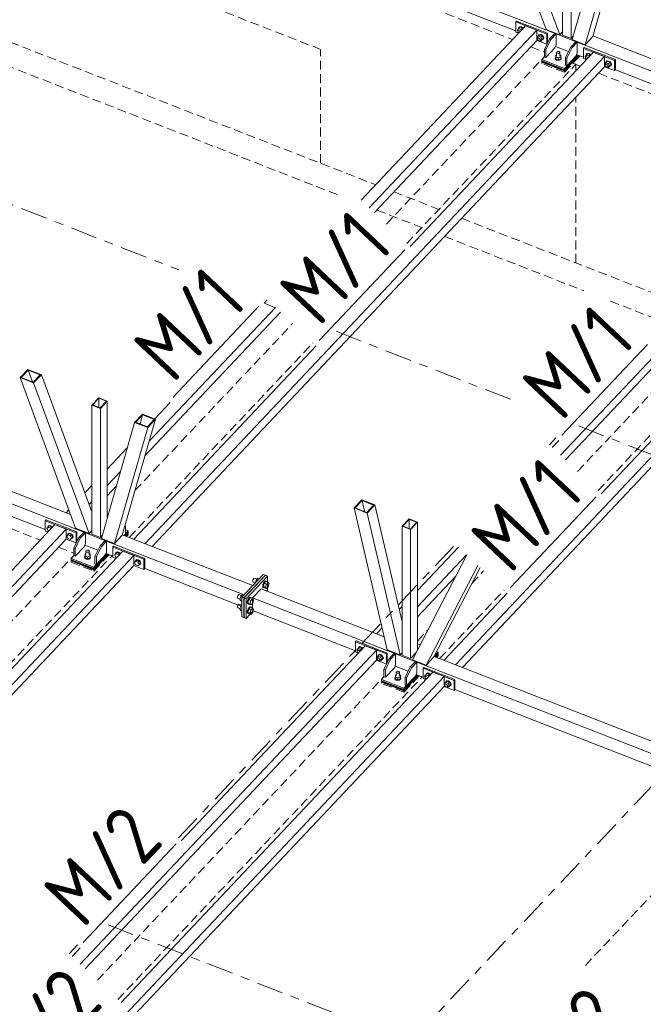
# Model space of a CAD drawing. Header units: millimetres. Extents: x -681 to 506, y -45 to 794.
# Tile 251 of 256: x 154 to 196, y 446 to 512. Entities that reach past the tile are written whole.
import ezdxf

# ---------------------------------------------------------------- set-up
doc = ezdxf.new("R2010")
doc.units = ezdxf.units.MM
doc.header["$LTSCALE"] = 0.6
for name, pattern in [('VERDECKT2', [1.5, 1, -0.5]), ('XKITLINE00', [0]), ('XKITLINE03', [6, 3, -1, 1, -1])]:
    doc.linetypes.add(name, pattern=pattern)
for name, color, linetype, lineweight in [('Bolt', 7, 'Continuous', 0), ('Part', 2, 'Continuous', 0), ('PartMark', 3, 'Continuous', 0), ('S-GRID', 1, 'Continuous', 0)]:
    doc.layers.add(name, color=color, linetype=linetype, lineweight=lineweight)
doc.styles.add('ISOCPEUR', font='ISOCPEUR.TTF')

msp = doc.modelspace()

# ---------------------------------------------------------------- linework, layer by layer
at = {"layer": 'Bolt', "color": 3, "linetype": 'XKITLINE00', "lineweight": 0}
for p, q in [((187.903, 511.483), (187.986, 511.578)), ((187.933, 511.425), (187.903, 511.483)), ((187.927, 511.407), (187.939, 511.444)), ((187.939, 511.359), (187.927, 511.407)), ((187.939, 511.444), (187.986, 511.493)), ((187.939, 511.444), (187.974, 511.462)), ((187.974, 511.314), (187.939, 511.359)), ((187.974, 511.462), (188.022, 511.455)), ((188.014, 511.289), (187.974, 511.314)), ((187.984, 511.585), (188.008, 511.654)), ((187.986, 511.579), (187.984, 511.585)), ((187.986, 511.578), (188.078, 511.676)), ((188.15, 511.514), (187.986, 511.578)), ((188.008, 511.654), (188.072, 511.687)), ((188.008, 511.654), (188.025, 511.673)), ((188.022, 511.455), (188.069, 511.425)), ((188.09, 511.705), (188.025, 511.673)), ((188.069, 511.425), (188.102, 511.382)), ((188.072, 511.687), (188.16, 511.674)), ((188.242, 511.612), (188.078, 511.676)), ((188.177, 511.692), (188.09, 511.705)), ((188.15, 511.514), (188.242, 511.612)), ((188.177, 511.462), (188.15, 511.514)), ((188.16, 511.674), (188.248, 511.618)), ((188.265, 511.637), (188.177, 511.692)), ((188.269, 511.559), (188.242, 511.612)), ((188.248, 511.618), (188.283, 511.573)), ((188.3, 511.592), (188.265, 511.637)), ((189.314, 511.066), (189.338, 511.135)), ((189.315, 511.059), (189.408, 511.157)), ((189.338, 511.135), (189.402, 511.168)), ((189.338, 511.135), (189.355, 511.154)), ((189.419, 511.186), (189.355, 511.154)), ((189.402, 511.168), (189.49, 511.155)), ((189.572, 511.093), (189.408, 511.157)), ((189.507, 511.173), (189.419, 511.186)), ((189.49, 511.155), (189.578, 511.099)), ((189.595, 511.118), (189.507, 511.173)), ((189.659, 511.035), (189.595, 511.118)), ((189.233, 510.964), (189.315, 511.059)), ((189.263, 510.906), (189.233, 510.964)), ((189.257, 510.888), (189.269, 510.925)), ((189.269, 510.84), (189.257, 510.888)), ((189.269, 510.925), (189.315, 510.974)), ((189.269, 510.925), (189.304, 510.943)), ((189.304, 510.796), (189.269, 510.84)), ((189.304, 510.943), (189.352, 510.936)), ((189.352, 510.766), (189.304, 510.796)), ((189.316, 511.06), (189.314, 511.066)), ((189.315, 511.059), (189.48, 510.995)), ((189.352, 510.936), (189.399, 510.906)), ((189.399, 510.759), (189.352, 510.766)), ((189.399, 510.906), (189.434, 510.861)), ((189.434, 510.776), (189.399, 510.759)), ((189.413, 510.766), (189.48, 510.74)), ((189.434, 510.861), (189.447, 510.814)), ((189.434, 510.776), (189.48, 510.825)), ((189.447, 510.814), (189.434, 510.776)), ((189.48, 510.995), (189.572, 511.093)), ((189.48, 510.995), (189.562, 510.836)), ((189.48, 510.74), (189.572, 510.838)), ((189.48, 510.74), (189.562, 510.836)), ((189.562, 510.836), (189.654, 510.933)), ((189.578, 510.827), (189.564, 510.829)), ((189.654, 510.933), (189.572, 511.093)), ((189.572, 510.838), (189.654, 510.933)), ((189.578, 511.099), (189.642, 511.017)), ((189.642, 510.859), (189.578, 510.827)), ((189.642, 511.017), (189.666, 510.929)), ((189.666, 510.929), (189.642, 510.859)), ((189.642, 510.859), (189.659, 510.878)), ((189.683, 510.947), (189.659, 511.035)), ((189.659, 510.878), (189.683, 510.947)), ((190.494, 509.792), (190.49, 509.668)), ((190.494, 509.792), (190.547, 509.811)), ((190.547, 509.977), (190.563, 510.012)), ((190.561, 509.941), (190.547, 509.977)), ((190.547, 509.729), (190.547, 509.977)), ((190.601, 509.914), (190.561, 509.941)), ((190.563, 510.012), (190.605, 510.038)), ((190.656, 509.904), (190.601, 509.914)), ((190.605, 510.038), (190.661, 510.047)), ((190.712, 509.913), (190.656, 509.904)), ((190.661, 510.047), (190.716, 510.036)), ((190.753, 509.938), (190.712, 509.913)), ((190.716, 510.036), (190.756, 510.01)), ((190.769, 509.974), (190.753, 509.938)), ((190.756, 510.01), (190.769, 509.974)), ((190.769, 509.726), (190.769, 509.974)), ((190.769, 509.81), (190.827, 509.787)), ((190.827, 509.787), (190.823, 509.664)), ((190.827, 509.787), (190.827, 509.643)), ((192.463, 509.704), (192.545, 509.8)), ((192.544, 509.806), (192.567, 509.876)), ((192.546, 509.8), (192.544, 509.806)), ((192.545, 509.8), (192.637, 509.897)), ((192.71, 509.736), (192.545, 509.8)), ((192.567, 509.876), (192.632, 509.908)), ((192.567, 509.876), (192.585, 509.894)), ((192.649, 509.927), (192.585, 509.894)), ((192.632, 509.908), (192.72, 509.895)), ((192.802, 509.833), (192.637, 509.897)), ((192.737, 509.913), (192.649, 509.927)), ((192.71, 509.736), (192.802, 509.833)), ((192.72, 509.895), (192.807, 509.84)), ((192.825, 509.858), (192.737, 509.913)), ((192.829, 509.781), (192.802, 509.833)), ((192.807, 509.84), (192.842, 509.795)), ((192.86, 509.813), (192.825, 509.858)), ((190.453, 509.587), (190.483, 509.652)), ((190.478, 509.52), (190.453, 509.587)), ((190.453, 509.561), (190.453, 509.587)), ((190.453, 509.561), (190.478, 509.495)), ((190.552, 509.471), (190.478, 509.52)), ((190.478, 509.495), (190.552, 509.445)), ((190.483, 509.652), (190.49, 509.657)), ((190.49, 509.668), (190.654, 509.604)), ((190.49, 509.524), (190.49, 509.668)), ((190.49, 509.524), (190.654, 509.46)), ((190.654, 509.452), (190.552, 509.471)), ((190.552, 509.445), (190.654, 509.426)), ((190.823, 509.664), (190.654, 509.604)), ((190.654, 509.604), (190.654, 509.46)), ((190.654, 509.46), (190.823, 509.52)), ((190.757, 509.468), (190.654, 509.452)), ((190.654, 509.426), (190.757, 509.443)), ((190.834, 509.515), (190.757, 509.468)), ((190.757, 509.443), (190.834, 509.49)), ((190.823, 509.664), (190.823, 509.52)), ((190.823, 509.52), (190.827, 509.643)), ((190.827, 509.655), (190.839, 509.647)), ((190.864, 509.581), (190.834, 509.515)), ((190.834, 509.49), (190.864, 509.555)), ((190.839, 509.647), (190.864, 509.581)), ((190.864, 509.555), (190.864, 509.581)), ((192.493, 509.647), (192.463, 509.704)), ((192.486, 509.628), (192.499, 509.666)), ((192.499, 509.581), (192.486, 509.628)), ((192.499, 509.666), (192.545, 509.715)), ((192.499, 509.666), (192.534, 509.683)), ((192.534, 509.536), (192.499, 509.581)), ((192.534, 509.683), (192.581, 509.676)), ((192.574, 509.511), (192.534, 509.536)), ((192.581, 509.676), (192.629, 509.646)), ((192.629, 509.646), (192.662, 509.604)), ((192.737, 509.683), (192.71, 509.736)), ((193.793, 509.185), (193.875, 509.281)), ((193.822, 509.128), (193.793, 509.185)), ((193.816, 509.109), (193.829, 509.147)), ((193.829, 509.147), (193.875, 509.196)), ((193.829, 509.147), (193.864, 509.165)), ((193.864, 509.165), (193.911, 509.158)), ((193.874, 509.287), (193.897, 509.357)), ((193.875, 509.281), (193.874, 509.287)), ((193.875, 509.281), (193.967, 509.379)), ((193.875, 509.281), (194.04, 509.217)), ((193.897, 509.357), (193.962, 509.39)), ((193.897, 509.357), (193.915, 509.375)), ((193.911, 509.158), (193.959, 509.128)), ((193.979, 509.408), (193.915, 509.375)), ((193.959, 509.128), (193.993, 509.083)), ((193.962, 509.39), (194.049, 509.376)), ((194.132, 509.315), (193.967, 509.379)), ((194.067, 509.395), (193.979, 509.408)), ((194.04, 509.217), (194.132, 509.315)), ((194.04, 509.217), (194.122, 509.057)), ((194.049, 509.376), (194.137, 509.321)), ((194.155, 509.339), (194.067, 509.395)), ((194.122, 509.057), (194.214, 509.155)), ((194.214, 509.155), (194.132, 509.315)), ((194.132, 509.059), (194.214, 509.155)), ((194.137, 509.321), (194.202, 509.238)), ((194.219, 509.257), (194.155, 509.339)), ((194.202, 509.238), (194.225, 509.15)), ((194.225, 509.15), (194.202, 509.081)), ((194.243, 509.169), (194.219, 509.257)), ((194.219, 509.099), (194.243, 509.169)), ((193.829, 509.062), (193.816, 509.109)), ((193.864, 509.017), (193.829, 509.062)), ((193.911, 508.987), (193.864, 509.017)), ((193.959, 508.98), (193.911, 508.987)), ((193.993, 508.998), (193.959, 508.98)), ((193.973, 508.987), (194.04, 508.961)), ((193.993, 509.083), (194.006, 509.035)), ((193.993, 508.998), (194.04, 509.047)), ((194.006, 509.035), (193.993, 508.998)), ((194.04, 508.961), (194.132, 509.059)), ((194.04, 508.961), (194.122, 509.057)), ((194.137, 509.048), (194.123, 509.05)), ((194.202, 509.081), (194.137, 509.048)), ((194.202, 509.081), (194.219, 509.099)), ((156.221, 477.922), (156.303, 478.017)), ((156.282, 478.002), (156.305, 478.072)), ((156.284, 477.995), (156.282, 478.002)), ((156.375, 478.094), (156.303, 478.017)), ((156.303, 478.017), (156.467, 477.953)), ((156.305, 478.072), (156.369, 478.105)), ((156.305, 478.072), (156.322, 478.09)), ((156.387, 478.123), (156.322, 478.09)), ((156.369, 478.105), (156.457, 478.091)), ((156.54, 478.03), (156.375, 478.094)), ((156.475, 478.11), (156.387, 478.123)), ((156.457, 478.091), (156.545, 478.036)), ((156.54, 478.03), (156.467, 477.953)), ((156.562, 478.054), (156.475, 478.11)), ((156.567, 477.977), (156.54, 478.03)), ((156.545, 478.036), (156.58, 477.991)), ((156.597, 478.01), (156.562, 478.054)), ((156.303, 477.762), (156.221, 477.922)), ((156.347, 477.745), (156.303, 477.762)), ((156.467, 477.953), (156.494, 477.901)), ((157.551, 477.403), (157.633, 477.499)), ((157.633, 477.243), (157.551, 477.403)), ((157.611, 477.484), (157.635, 477.553)), ((157.613, 477.476), (157.611, 477.484)), ((157.705, 477.575), (157.633, 477.499)), ((157.633, 477.499), (157.797, 477.434)), ((157.635, 477.553), (157.699, 477.586)), ((157.635, 477.553), (157.652, 477.572)), ((157.717, 477.604), (157.652, 477.572)), ((157.699, 477.586), (157.787, 477.573)), ((157.869, 477.511), (157.705, 477.575)), ((157.804, 477.591), (157.717, 477.604)), ((157.787, 477.573), (157.875, 477.517)), ((157.869, 477.511), (157.797, 477.434)), ((157.797, 477.434), (157.88, 477.275)), ((157.892, 477.536), (157.804, 477.591)), ((157.952, 477.351), (157.869, 477.511)), ((157.952, 477.351), (157.869, 477.255)), ((157.875, 477.517), (157.939, 477.435)), ((157.952, 477.351), (157.88, 477.275)), ((157.957, 477.453), (157.892, 477.536)), ((157.939, 477.435), (157.963, 477.347)), ((157.963, 477.347), (157.939, 477.277)), ((157.98, 477.365), (157.957, 477.453)), ((157.957, 477.295), (157.98, 477.365)), ((157.797, 477.179), (157.633, 477.243)), ((157.88, 477.275), (157.797, 477.179)), ((157.869, 477.255), (157.797, 477.179)), ((157.875, 477.245), (157.861, 477.247)), ((157.939, 477.277), (157.875, 477.245)), ((157.939, 477.277), (157.957, 477.295)), ((158.75, 476.005), (158.78, 476.07)), ((158.775, 475.938), (158.75, 476.005)), ((158.75, 475.979), (158.75, 476.005)), ((158.75, 475.979), (158.775, 475.913)), ((158.78, 476.07), (158.787, 476.075)), ((158.791, 476.21), (158.787, 476.086)), ((158.787, 476.086), (158.951, 476.022)), ((158.787, 475.942), (158.787, 476.086)), ((158.791, 476.21), (158.844, 476.229)), ((158.844, 476.395), (158.861, 476.43)), ((158.858, 476.359), (158.844, 476.395)), ((158.844, 476.147), (158.844, 476.395)), ((158.898, 476.332), (158.858, 476.359)), ((158.861, 476.43), (158.902, 476.456)), ((158.953, 476.322), (158.898, 476.332)), ((158.902, 476.456), (158.958, 476.465)), ((159.12, 476.081), (158.951, 476.022)), ((158.951, 476.022), (158.951, 475.878)), ((159.009, 476.331), (158.953, 476.322)), ((158.958, 476.465), (159.013, 476.454)), ((159.051, 476.356), (159.009, 476.331)), ((159.013, 476.454), (159.053, 476.428)), ((159.067, 476.392), (159.051, 476.356)), ((159.053, 476.428), (159.067, 476.392)), ((159.067, 476.144), (159.067, 476.392)), ((159.067, 476.228), (159.124, 476.205)), ((159.124, 476.205), (159.12, 476.081)), ((159.12, 476.081), (159.12, 475.938)), ((159.12, 475.938), (159.124, 476.061)), ((159.124, 476.205), (159.124, 476.061)), ((159.124, 476.073), (159.136, 476.065)), ((159.161, 475.999), (159.131, 475.933)), ((159.136, 476.065), (159.161, 475.999)), ((159.161, 475.973), (159.161, 475.999)), ((160.78, 476.143), (160.863, 476.239)), ((160.863, 475.984), (160.78, 476.143)), ((160.841, 476.224), (160.865, 476.294)), ((160.843, 476.216), (160.841, 476.224)), ((160.935, 476.315), (160.863, 476.239)), ((160.863, 476.239), (161.027, 476.175)), ((160.907, 475.966), (160.863, 475.984)), ((160.865, 476.294), (160.929, 476.326)), ((160.865, 476.294), (160.882, 476.312)), ((160.946, 476.344), (160.882, 476.312)), ((160.929, 476.326), (161.017, 476.313)), ((161.099, 476.251), (160.935, 476.315)), ((161.034, 476.331), (160.946, 476.344)), ((161.017, 476.313), (161.105, 476.258)), ((161.099, 476.251), (161.027, 476.175)), ((161.027, 476.175), (161.054, 476.122)), ((161.122, 476.276), (161.034, 476.331)), ((161.126, 476.199), (161.099, 476.251)), ((161.105, 476.258), (161.139, 476.213)), ((161.157, 476.231), (161.122, 476.276)), ((158.849, 475.889), (158.775, 475.938)), ((158.775, 475.913), (158.849, 475.863)), ((158.787, 475.942), (158.951, 475.878)), ((158.951, 475.87), (158.849, 475.889)), ((158.849, 475.863), (158.951, 475.844)), ((158.951, 475.878), (159.12, 475.938)), ((159.054, 475.886), (158.951, 475.87)), ((158.951, 475.844), (159.054, 475.86)), ((159.131, 475.933), (159.054, 475.886)), ((159.054, 475.86), (159.131, 475.908)), ((159.131, 475.908), (159.161, 475.973)), ((162.11, 475.625), (162.192, 475.72)), ((162.192, 475.465), (162.11, 475.625)), ((162.171, 475.705), (162.194, 475.775)), ((162.173, 475.698), (162.171, 475.705)), ((162.264, 475.796), (162.192, 475.72)), ((162.192, 475.72), (162.357, 475.656)), ((162.357, 475.401), (162.192, 475.465)), ((162.194, 475.775), (162.259, 475.807)), ((162.194, 475.775), (162.212, 475.793)), ((162.276, 475.826), (162.212, 475.793)), ((162.259, 475.807), (162.347, 475.794)), ((162.429, 475.732), (162.264, 475.796)), ((162.364, 475.813), (162.276, 475.826)), ((162.347, 475.794), (162.435, 475.739)), ((162.429, 475.732), (162.357, 475.656)), ((162.357, 475.656), (162.439, 475.496)), ((162.439, 475.496), (162.357, 475.401)), ((162.429, 475.477), (162.357, 475.401)), ((162.452, 475.757), (162.364, 475.813)), ((162.435, 475.466), (162.421, 475.468)), ((162.511, 475.573), (162.429, 475.732)), ((162.511, 475.573), (162.429, 475.477)), ((162.435, 475.739), (162.499, 475.656)), ((162.499, 475.499), (162.435, 475.466)), ((162.511, 475.573), (162.439, 475.496)), ((162.516, 475.674), (162.452, 475.757)), ((162.499, 475.656), (162.522, 475.568)), ((162.522, 475.568), (162.499, 475.499)), ((162.499, 475.499), (162.516, 475.517)), ((162.54, 475.587), (162.516, 475.674)), ((162.516, 475.517), (162.54, 475.587)), ((170.094, 474.432), (170.084, 474.371)), ((170.084, 474.371), (170.094, 474.33)), ((170.119, 474.496), (170.094, 474.432)), ((170.094, 474.33), (170.119, 474.319)), ((170.154, 474.546), (170.119, 474.496)), ((170.119, 474.319), (170.12, 474.32)), ((170.119, 474.319), (170.257, 474.266)), ((170.188, 474.569), (170.154, 474.546)), ((170.188, 474.569), (170.359, 474.503)), ((170.258, 474.267), (170.309, 474.45)), ((170.309, 474.45), (170.429, 474.577)), ((170.309, 474.45), (170.398, 474.415)), ((170.429, 474.577), (170.518, 474.542)), ((170.766, 474.14), (170.749, 474.028)), ((170.749, 474.028), (170.766, 473.953)), ((170.812, 474.258), (170.766, 474.14)), ((170.787, 474.014), (170.804, 474.125)), ((170.804, 473.938), (170.787, 474.014)), ((170.854, 474.238), (170.794, 474.021)), ((170.794, 474.021), (170.854, 473.931)), ((170.794, 474.021), (170.936, 473.965)), ((170.804, 474.125), (170.85, 474.243)), ((170.876, 474.35), (170.812, 474.258)), ((170.85, 474.243), (170.914, 474.335)), ((170.973, 474.365), (170.854, 474.238)), ((170.854, 474.238), (170.996, 474.182)), ((170.939, 474.392), (170.876, 474.35)), ((170.914, 474.335), (170.977, 474.377)), ((170.936, 473.965), (170.996, 474.182)), ((170.939, 474.392), (170.977, 474.377)), ((170.973, 474.365), (171.116, 474.309)), ((170.977, 474.377), (171.023, 474.358)), ((170.996, 474.182), (171.116, 474.309)), ((171.116, 474.003), (170.996, 473.876)), ((171.023, 474.358), (171.027, 474.344)), ((171.116, 474.309), (171.176, 474.219)), ((171.176, 474.219), (171.116, 474.003)), ((169.056, 473.333), (169.047, 473.272)), ((169.082, 473.397), (169.056, 473.333)), ((169.116, 473.447), (169.082, 473.397)), ((169.151, 473.47), (169.116, 473.447)), ((169.151, 473.47), (169.321, 473.404)), ((169.271, 473.351), (169.212, 473.134)), ((169.391, 473.478), (169.271, 473.351)), ((169.271, 473.351), (169.361, 473.316)), ((169.391, 473.478), (169.481, 473.443)), ((170.766, 473.953), (170.812, 473.933)), ((170.85, 473.919), (170.804, 473.938)), ((170.812, 473.933), (170.813, 473.934)), ((170.812, 473.933), (170.85, 473.919)), ((170.864, 473.927), (170.85, 473.919)), ((170.854, 473.931), (170.996, 473.876)), ((170.926, 473.745), (170.939, 473.754)), ((170.996, 473.876), (170.936, 473.965)), ((170.939, 473.754), (170.977, 473.739)), ((170.964, 473.73), (170.977, 473.739)), ((170.977, 473.739), (171.023, 473.72)), ((171.023, 473.72), (171.026, 473.706)), ((169.047, 473.272), (169.056, 473.231)), ((169.056, 472.695), (169.047, 472.634)), ((169.056, 473.231), (169.082, 473.22)), ((169.082, 472.759), (169.056, 472.695)), ((169.082, 473.22), (169.082, 473.221)), ((169.082, 473.22), (169.22, 473.166)), ((169.116, 472.809), (169.082, 472.759)), ((169.151, 472.832), (169.116, 472.809)), ((169.151, 472.832), (169.321, 472.765)), ((169.212, 473.134), (169.271, 473.045)), ((169.212, 473.134), (169.348, 473.081)), ((169.271, 472.713), (169.212, 472.496)), ((169.271, 473.045), (169.348, 473.015)), ((169.348, 472.794), (169.271, 472.713)), ((169.271, 472.713), (169.348, 472.683)), ((169.728, 473.041), (169.711, 472.929)), ((169.711, 472.929), (169.728, 472.854)), ((169.775, 473.159), (169.728, 473.041)), ((169.728, 472.854), (169.775, 472.834)), ((169.749, 472.915), (169.766, 473.026)), ((169.766, 472.839), (169.749, 472.915)), ((169.816, 473.139), (169.756, 472.922)), ((169.756, 472.922), (169.816, 472.832)), ((169.756, 472.922), (169.899, 472.866)), ((169.766, 473.026), (169.813, 473.144)), ((169.813, 472.82), (169.766, 472.839)), ((169.838, 473.251), (169.775, 473.159)), ((169.775, 472.834), (169.776, 472.835)), ((169.775, 472.834), (169.813, 472.82)), ((169.813, 473.144), (169.876, 473.236)), ((169.826, 472.828), (169.813, 472.82)), ((169.936, 473.266), (169.816, 473.139)), ((169.816, 473.139), (169.959, 473.083)), ((169.816, 472.832), (169.959, 472.777)), ((169.901, 473.293), (169.838, 473.251)), ((169.876, 473.236), (169.939, 473.278)), ((169.899, 472.866), (169.959, 473.083)), ((169.959, 472.777), (169.899, 472.866)), ((169.901, 473.293), (169.939, 473.278)), ((169.936, 473.266), (170.078, 473.21)), ((169.939, 473.278), (169.986, 473.259)), ((169.959, 473.083), (170.078, 473.21)), ((170.078, 472.904), (169.959, 472.777)), ((169.986, 473.259), (169.989, 473.245)), ((170.078, 473.21), (170.138, 473.12)), ((170.138, 473.12), (170.078, 472.904)), ((169.047, 472.634), (169.056, 472.592)), ((169.056, 472.592), (169.082, 472.582)), ((169.082, 472.582), (169.082, 472.582)), ((169.082, 472.582), (169.22, 472.528)), ((169.212, 472.496), (169.271, 472.406)), ((169.212, 472.496), (169.348, 472.443)), ((169.271, 472.406), (169.348, 472.376)), ((169.728, 472.403), (169.711, 472.291)), ((169.711, 472.291), (169.728, 472.215)), ((169.775, 472.52), (169.728, 472.403)), ((169.728, 472.215), (169.775, 472.196)), ((169.749, 472.276), (169.766, 472.388)), ((169.766, 472.201), (169.749, 472.276)), ((169.816, 472.5), (169.756, 472.284)), ((169.756, 472.284), (169.816, 472.194)), ((169.756, 472.284), (169.899, 472.228)), ((169.766, 472.388), (169.813, 472.506)), ((169.813, 472.181), (169.766, 472.201)), ((169.838, 472.613), (169.775, 472.52)), ((169.775, 472.196), (169.776, 472.197)), ((169.775, 472.196), (169.813, 472.181)), ((169.813, 472.506), (169.876, 472.598)), ((169.826, 472.19), (169.813, 472.181)), ((169.936, 472.627), (169.816, 472.5)), ((169.816, 472.5), (169.959, 472.445)), ((169.816, 472.194), (169.959, 472.138)), ((169.901, 472.655), (169.838, 472.613)), ((169.876, 472.598), (169.939, 472.64)), ((169.899, 472.228), (169.959, 472.445)), ((169.959, 472.138), (169.899, 472.228)), ((169.901, 472.655), (169.939, 472.64)), ((169.936, 472.627), (170.078, 472.572)), ((169.939, 472.64), (169.986, 472.62)), ((169.959, 472.445), (170.078, 472.572)), ((170.078, 472.265), (169.959, 472.138)), ((169.986, 472.62), (169.989, 472.606)), ((170.078, 472.572), (170.138, 472.482)), ((170.138, 472.482), (170.078, 472.265)), ((177.098, 469.749), (177.181, 469.845)), ((177.128, 469.692), (177.098, 469.749)), ((177.122, 469.673), (177.135, 469.711)), ((177.135, 469.626), (177.122, 469.673)), ((177.135, 469.711), (177.181, 469.76)), ((177.135, 469.711), (177.169, 469.728)), ((177.169, 469.581), (177.135, 469.626)), ((177.169, 469.728), (177.217, 469.721)), ((177.209, 469.556), (177.169, 469.581)), ((177.179, 469.851), (177.203, 469.921)), ((177.181, 469.845), (177.179, 469.851)), ((177.181, 469.845), (177.273, 469.942)), ((177.345, 469.781), (177.181, 469.845)), ((177.203, 469.921), (177.267, 469.953)), ((177.203, 469.921), (177.22, 469.939)), ((177.217, 469.721), (177.264, 469.691)), ((177.285, 469.972), (177.22, 469.939)), ((177.264, 469.691), (177.297, 469.649)), ((177.267, 469.953), (177.355, 469.94)), ((177.437, 469.878), (177.273, 469.942)), ((177.372, 469.958), (177.285, 469.972)), ((177.345, 469.781), (177.437, 469.878)), ((177.372, 469.728), (177.345, 469.781)), ((177.355, 469.94), (177.443, 469.885)), ((177.46, 469.903), (177.372, 469.958)), ((177.464, 469.826), (177.437, 469.878)), ((177.443, 469.885), (177.478, 469.84)), ((177.495, 469.858), (177.46, 469.903)), ((178.509, 469.332), (178.533, 469.402)), ((178.51, 469.326), (178.603, 469.424)), ((178.533, 469.402), (178.597, 469.435)), ((178.533, 469.402), (178.55, 469.42)), ((178.614, 469.453), (178.55, 469.42)), ((178.597, 469.435), (178.685, 469.421)), ((178.767, 469.36), (178.603, 469.424)), ((178.702, 469.44), (178.614, 469.453)), ((178.675, 469.262), (178.767, 469.36)), ((178.685, 469.421), (178.773, 469.366)), ((178.79, 469.384), (178.702, 469.44)), ((178.85, 469.2), (178.767, 469.36)), ((178.773, 469.366), (178.837, 469.283)), ((178.854, 469.302), (178.79, 469.384)), ((178.428, 469.23), (178.51, 469.326)), ((178.458, 469.173), (178.428, 469.23)), ((178.452, 469.154), (178.464, 469.192)), ((178.464, 469.107), (178.452, 469.154)), ((178.464, 469.192), (178.51, 469.241)), ((178.464, 469.192), (178.499, 469.21)), ((178.499, 469.062), (178.464, 469.107)), ((178.499, 469.21), (178.547, 469.203)), ((178.547, 469.032), (178.499, 469.062)), ((178.511, 469.326), (178.509, 469.332)), ((178.51, 469.326), (178.675, 469.262)), ((178.547, 469.203), (178.594, 469.173)), ((178.594, 469.025), (178.547, 469.032)), ((178.594, 469.173), (178.629, 469.128)), ((178.629, 469.043), (178.594, 469.025)), ((178.608, 469.032), (178.675, 469.006)), ((178.629, 469.128), (178.642, 469.08)), ((178.629, 469.043), (178.675, 469.092)), ((178.642, 469.08), (178.629, 469.043)), ((178.675, 469.262), (178.757, 469.102)), ((178.675, 469.006), (178.767, 469.104)), ((178.675, 469.006), (178.757, 469.102)), ((178.757, 469.102), (178.85, 469.2)), ((178.773, 469.093), (178.759, 469.095)), ((178.767, 469.104), (178.85, 469.2)), ((178.837, 469.126), (178.773, 469.093)), ((178.837, 469.283), (178.861, 469.195)), ((178.861, 469.195), (178.837, 469.126)), ((178.837, 469.126), (178.854, 469.144)), ((178.878, 469.214), (178.854, 469.302)), ((178.854, 469.144), (178.878, 469.214)), ((179.692, 468.057), (179.687, 467.934)), ((179.692, 468.057), (179.745, 468.076)), ((179.745, 468.243), (179.761, 468.278)), ((179.759, 468.207), (179.745, 468.243)), ((179.745, 467.995), (179.745, 468.243)), ((179.798, 468.18), (179.759, 468.207)), ((179.761, 468.278), (179.803, 468.304)), ((179.854, 468.17), (179.798, 468.18)), ((179.803, 468.304), (179.858, 468.312)), ((179.91, 468.178), (179.854, 468.17)), ((179.858, 468.312), (179.914, 468.302)), ((179.951, 468.204), (179.91, 468.178)), ((179.914, 468.302), (179.953, 468.275)), ((179.967, 468.239), (179.951, 468.204)), ((179.953, 468.275), (179.967, 468.239)), ((179.967, 467.992), (179.967, 468.239)), ((179.967, 468.075), (180.025, 468.053)), ((180.025, 468.053), (180.021, 467.929)), ((180.025, 468.053), (180.025, 467.909)), ((181.658, 467.971), (181.74, 468.066)), ((181.739, 468.073), (181.762, 468.142)), ((181.741, 468.067), (181.739, 468.073)), ((181.74, 468.066), (181.832, 468.164)), ((181.905, 468.002), (181.74, 468.066)), ((181.762, 468.142), (181.827, 468.175)), ((181.762, 468.142), (181.78, 468.161)), ((181.844, 468.193), (181.78, 468.161)), ((181.827, 468.175), (181.915, 468.162)), ((181.997, 468.1), (181.832, 468.164)), ((181.932, 468.18), (181.844, 468.193)), ((181.905, 468.002), (181.997, 468.1)), ((181.915, 468.162), (182.003, 468.106)), ((182.02, 468.125), (181.932, 468.18)), ((182.024, 468.047), (181.997, 468.1)), ((182.003, 468.106), (182.037, 468.062)), ((182.055, 468.08), (182.02, 468.125)), ((179.651, 467.852), (179.68, 467.918)), ((179.676, 467.786), (179.651, 467.852)), ((179.651, 467.827), (179.651, 467.852)), ((179.651, 467.827), (179.676, 467.76)), ((179.749, 467.736), (179.676, 467.786)), ((179.676, 467.76), (179.749, 467.711)), ((179.68, 467.918), (179.687, 467.922)), ((179.687, 467.934), (179.852, 467.87)), ((179.687, 467.79), (179.687, 467.934)), ((179.687, 467.79), (179.852, 467.726)), ((179.852, 467.717), (179.749, 467.736)), ((179.749, 467.711), (179.852, 467.692)), ((180.021, 467.929), (179.852, 467.87)), ((179.852, 467.87), (179.852, 467.726)), ((179.852, 467.726), (180.021, 467.785)), ((179.955, 467.734), (179.852, 467.717)), ((179.852, 467.692), (179.955, 467.708)), ((180.032, 467.781), (179.955, 467.734)), ((179.955, 467.708), (180.032, 467.755)), ((180.021, 467.929), (180.021, 467.785)), ((180.021, 467.785), (180.025, 467.909)), ((180.025, 467.921), (180.036, 467.913)), ((180.062, 467.847), (180.032, 467.781)), ((180.032, 467.755), (180.062, 467.821)), ((180.036, 467.913), (180.062, 467.847)), ((180.062, 467.821), (180.062, 467.847)), ((181.688, 467.913), (181.658, 467.971)), ((181.681, 467.895), (181.694, 467.932)), ((181.694, 467.847), (181.681, 467.895)), ((181.694, 467.932), (181.74, 467.981)), ((181.694, 467.932), (181.729, 467.95)), ((181.729, 467.802), (181.694, 467.847)), ((181.729, 467.95), (181.776, 467.943)), ((181.769, 467.777), (181.729, 467.802)), ((181.776, 467.943), (181.824, 467.913)), ((181.824, 467.913), (181.857, 467.87)), ((181.932, 467.95), (181.905, 468.002)), ((182.988, 467.452), (183.07, 467.548)), ((183.017, 467.394), (182.988, 467.452)), ((183.011, 467.376), (183.024, 467.414)), ((183.024, 467.328), (183.011, 467.376)), ((183.024, 467.414), (183.07, 467.462)), ((183.024, 467.414), (183.059, 467.431)), ((183.059, 467.431), (183.106, 467.424)), ((183.069, 467.554), (183.092, 467.624)), ((183.07, 467.548), (183.069, 467.554)), ((183.07, 467.548), (183.162, 467.645)), ((183.07, 467.548), (183.235, 467.483)), ((183.092, 467.624), (183.157, 467.656)), ((183.092, 467.624), (183.11, 467.642)), ((183.106, 467.424), (183.154, 467.394)), ((183.174, 467.674), (183.11, 467.642)), ((183.154, 467.394), (183.188, 467.349)), ((183.157, 467.656), (183.245, 467.643)), ((183.327, 467.581), (183.162, 467.645)), ((183.262, 467.661), (183.174, 467.674)), ((183.235, 467.483), (183.327, 467.581)), ((183.235, 467.483), (183.317, 467.324)), ((183.245, 467.643), (183.332, 467.588)), ((183.35, 467.606), (183.262, 467.661)), ((183.317, 467.324), (183.409, 467.421)), ((183.409, 467.421), (183.327, 467.581)), ((183.327, 467.326), (183.409, 467.421)), ((183.332, 467.588), (183.397, 467.505)), ((183.414, 467.523), (183.35, 467.606)), ((183.397, 467.505), (183.42, 467.417)), ((183.42, 467.417), (183.397, 467.347)), ((183.397, 467.347), (183.414, 467.366)), ((183.438, 467.435), (183.414, 467.523)), ((183.414, 467.366), (183.438, 467.435)), ((183.059, 467.284), (183.024, 467.328)), ((183.106, 467.254), (183.059, 467.284)), ((183.154, 467.247), (183.106, 467.254)), ((183.188, 467.264), (183.154, 467.247)), ((183.168, 467.254), (183.235, 467.228)), ((183.188, 467.349), (183.201, 467.302)), ((183.188, 467.264), (183.235, 467.313)), ((183.201, 467.302), (183.188, 467.264)), ((183.235, 467.228), (183.327, 467.326)), ((183.235, 467.228), (183.317, 467.324)), ((183.332, 467.315), (183.318, 467.317)), ((183.397, 467.347), (183.332, 467.315))]:
    msp.add_line(p, q, dxfattribs=at)
at = {"layer": 'Part', "color": 2, "linetype": 'XKITLINE00', "lineweight": 0}
for p, q in [((106.778, 543.879), (190.515, 511.217)), ((186.108, 521.659), (189.854, 511.516)), ((187.025, 521.302), (190.771, 511.159)), ((163.253, 520.999), (187.797, 511.426)), ((190.953, 519.812), (190.953, 511.13)), ((191.523, 519.589), (191.523, 510.907)), ((193.828, 518.648), (191.592, 510.839)), ((195.224, 518.855), (192.988, 511.046)), ((194.706, 518.306), (192.469, 510.496)), ((187.855, 512.084), (187.797, 512.023)), ((187.797, 512.023), (189.887, 511.208)), ((187.797, 511.342), (187.797, 512.023)), ((189.945, 511.269), (187.855, 512.084)), ((177.382, 500.026), (188.462, 511.764)), ((177.932, 499.507), (189.222, 511.467)), ((187.797, 511.342), (187.993, 511.266)), ((189.222, 511.467), (188.462, 511.764)), ((189.222, 510.786), (189.222, 511.467)), ((190.771, 511.159), (189.854, 511.516)), ((189.945, 511.269), (189.887, 511.208)), ((189.887, 511.208), (189.887, 510.527)), ((189.945, 510.624), (189.945, 511.269)), ((190.42, 511.254), (190.074, 510.888)), ((190.515, 511.217), (190.169, 510.851)), ((190.515, 511.217), (190.42, 511.254)), ((190.515, 511.217), (191.94, 510.661)), ((190.515, 510.494), (190.515, 511.217)), ((190.771, 511.159), (190.953, 511.351)), ((191.523, 510.907), (190.953, 511.13)), ((178.272, 499.186), (189.222, 510.786)), ((189.222, 510.786), (189.887, 510.527)), ((190.074, 510.888), (189.728, 510.181)), ((190.169, 510.851), (189.823, 510.144)), ((189.887, 510.527), (189.909, 510.55)), ((190.074, 510.888), (190.169, 510.851)), ((190.428, 510.274), (190.515, 510.494)), ((191.845, 510.698), (191.499, 510.332)), ((191.651, 511.043), (191.523, 510.907)), ((191.592, 510.839), (192.469, 510.496)), ((191.94, 510.661), (191.594, 510.295)), ((191.94, 510.661), (191.845, 510.698)), ((191.94, 510.661), (201.204, 507.047)), ((191.94, 509.938), (191.94, 510.661)), ((192.469, 510.496), (192.988, 511.046)), ((192.999, 511.083), (201.781, 507.658)), ((75.075, 510.296), (158.812, 477.635)), ((180.681, 496.912), (193.022, 509.985)), ((189.823, 510.144), (189.728, 510.181)), ((189.728, 510.181), (189.728, 509.67)), ((190.428, 510.274), (189.823, 509.633)), ((189.823, 509.633), (189.823, 510.144)), ((190.471, 510.383), (191.355, 510.038)), ((191.076, 508.894), (191.94, 509.81)), ((191.076, 508.809), (191.999, 509.787)), ((191.499, 510.332), (191.153, 509.625)), ((191.594, 510.295), (191.248, 509.588)), ((191.485, 509.242), (191.999, 509.787)), ((191.485, 509.242), (191.999, 509.787)), ((191.499, 510.332), (191.594, 510.295)), ((191.853, 509.719), (191.94, 509.938)), ((191.896, 509.827), (191.94, 509.81)), ((191.94, 509.81), (192.357, 509.647)), ((192.415, 510.306), (192.357, 510.245)), ((192.357, 510.245), (194.447, 509.43)), ((192.357, 509.564), (192.357, 510.245)), ((194.504, 509.491), (192.415, 510.306)), ((193.782, 509.689), (193.022, 509.985)), ((162.831, 476.903), (193.782, 509.689)), ((189.556, 509.487), (189.729, 509.67)), ((189.556, 509.487), (191.076, 508.894)), ((189.556, 509.402), (189.556, 509.487)), ((191.076, 508.809), (189.556, 509.402)), ((189.559, 509.401), (189.559, 509.401)), ((189.559, 509.401), (189.559, 509.316)), ((191.076, 508.809), (189.559, 509.401)), ((189.559, 509.401), (189.559, 509.401)), ((189.559, 509.401), (189.559, 509.384)), ((191.076, 508.809), (189.559, 509.401)), ((189.559, 509.384), (189.559, 509.358)), ((191.076, 508.792), (189.559, 509.384)), ((189.559, 509.384), (191.076, 508.792)), ((189.559, 509.358), (189.559, 509.316)), ((191.076, 508.766), (189.559, 509.358)), ((189.559, 509.358), (191.076, 508.766)), ((189.559, 509.316), (191.076, 508.724)), ((189.559, 509.316), (191.076, 508.724)), ((189.823, 509.633), (189.728, 509.67)), ((191.248, 509.588), (191.153, 509.625)), ((191.153, 509.625), (191.153, 509.114)), ((191.853, 509.719), (191.248, 509.077)), ((191.248, 509.077), (191.248, 509.588)), ((191.426, 509.18), (191.485, 509.157)), ((191.426, 509.18), (191.485, 509.157)), ((191.485, 509.2), (191.455, 509.211)), ((191.455, 509.211), (191.485, 509.2)), ((191.485, 509.225), (191.473, 509.23)), ((191.473, 509.23), (191.485, 509.225)), ((192.011, 509.782), (191.485, 509.225)), ((191.485, 509.225), (192.011, 509.782)), ((192.028, 509.775), (191.485, 509.2)), ((191.485, 509.2), (192.028, 509.775)), ((191.485, 509.157), (192.058, 509.764)), ((191.485, 509.157), (192.058, 509.764)), ((191.485, 509.157), (191.485, 509.242)), ((191.485, 509.225), (191.485, 509.242)), ((191.485, 509.2), (191.485, 509.225)), ((191.485, 509.157), (191.485, 509.2)), ((192.357, 509.564), (192.552, 509.488)), ((193.782, 509.008), (193.782, 509.689)), ((194.504, 509.491), (194.447, 509.43)), ((194.447, 509.43), (194.447, 508.749)), ((194.504, 508.81), (194.504, 509.491)), ((163.3, 476.719), (193.782, 509.008)), ((191.358, 509.108), (191.076, 508.809)), ((191.358, 509.108), (191.076, 508.809)), ((191.358, 509.091), (191.076, 508.792)), ((191.076, 508.792), (191.358, 509.091)), ((191.358, 509.066), (191.076, 508.766)), ((191.076, 508.766), (191.358, 509.066)), ((191.076, 508.724), (191.358, 509.023)), ((191.076, 508.724), (191.358, 509.023)), ((191.076, 508.894), (191.076, 508.809)), ((191.076, 508.724), (191.076, 508.809)), ((191.076, 508.792), (191.076, 508.809)), ((191.076, 508.766), (191.076, 508.792)), ((191.076, 508.724), (191.076, 508.766)), ((191.248, 509.077), (191.153, 509.114)), ((191.358, 509.023), (191.358, 509.108)), ((191.358, 509.091), (191.358, 509.108)), ((191.358, 509.066), (191.358, 509.091)), ((191.358, 509.023), (191.358, 509.066)), ((193.782, 509.008), (194.447, 508.749)), ((194.447, 508.749), (194.504, 508.81)), ((194.504, 508.81), (201.051, 506.256)), ((190.809, 482.86), (210.12, 503.316)), ((191.148, 482.539), (210.12, 502.635)), ((213.92, 501.834), (193.557, 480.265)), ((214.68, 501.538), (183.728, 468.751)), ((184.198, 468.568), (214.68, 500.857)), ((170.846, 493.103), (171.053, 493.323)), ((163.098, 483.795), (171.603, 492.804)), ((162.818, 482.817), (171.943, 492.483)), ((162.071, 477.199), (174.352, 490.209)), ((132.426, 488.762), (157.809, 478.861)), ((154.924, 488.627), (154.405, 488.077)), ((154.485, 488.088), (154.946, 488.576)), ((154.924, 488.627), (155.841, 488.269)), ((154.946, 488.576), (155.234, 487.796)), ((155.761, 488.259), (154.946, 488.576)), ((154.405, 488.077), (155.322, 487.72)), ((154.405, 488.077), (158.152, 477.934)), ((154.485, 488.088), (155.3, 487.77)), ((155.3, 487.77), (155.761, 488.259)), ((155.841, 488.269), (155.322, 487.72)), ((159.25, 479.039), (155.841, 488.269)), ((131.55, 487.417), (156.095, 477.844)), ((155.322, 487.72), (159.068, 477.577)), ((159.711, 486.718), (159.25, 486.229)), ((159.296, 486.237), (159.722, 486.688)), ((159.711, 486.718), (160.281, 486.496)), ((159.722, 486.688), (159.722, 486.07)), ((160.235, 486.488), (159.722, 486.688)), ((159.25, 486.229), (159.25, 477.548)), ((159.25, 486.229), (159.82, 486.007)), ((159.296, 486.237), (159.809, 486.037)), ((159.809, 486.037), (160.235, 486.488)), ((160.281, 486.496), (159.82, 486.007)), ((159.82, 486.007), (159.82, 477.325)), ((160.281, 478.624), (160.281, 486.496)), ((163.472, 485.292), (164.518, 486.399)), ((163.522, 485.273), (161.285, 477.464)), ((162.644, 485.615), (162.125, 485.066)), ((162.203, 485.077), (162.664, 485.566)), ((162.664, 485.566), (162.492, 484.965)), ((162.644, 485.615), (163.522, 485.273)), ((163.444, 485.262), (162.664, 485.566)), ((162.983, 484.773), (163.444, 485.262)), ((163.003, 484.724), (163.522, 485.273)), ((162.125, 485.066), (159.889, 477.256)), ((163.003, 484.724), (160.767, 476.914)), ((162.125, 485.066), (163.003, 484.724)), ((162.203, 485.077), (162.983, 484.773)), ((160.281, 481.912), (161.632, 483.343)), ((190.259, 483.379), (190.69, 483.836)), ((160.281, 480.81), (161.179, 481.762)), ((158.777, 480.319), (159.25, 480.819)), ((160.281, 480.129), (160.9, 480.785)), ((159.069, 479.527), (159.25, 479.718)), ((177.423, 479.851), (176.904, 479.302)), ((176.904, 479.302), (177.781, 478.959)), ((176.904, 479.302), (179.14, 469.748)), ((176.981, 479.313), (177.442, 479.802)), ((176.981, 479.313), (177.761, 479.009)), ((177.423, 479.851), (178.3, 479.509)), ((177.442, 479.802), (177.615, 479.066)), ((178.222, 479.497), (177.442, 479.802)), ((177.761, 479.009), (178.222, 479.497)), ((178.3, 479.509), (177.781, 478.959)), ((180.145, 471.628), (178.3, 479.509)), ((157.511, 478.978), (157.694, 479.172)), ((177.781, 478.959), (180.017, 469.405)), ((145.627, 466.389), (156.76, 478.182)), ((156.152, 478.502), (156.095, 478.441)), ((156.095, 478.441), (158.184, 477.626)), ((156.095, 477.76), (156.095, 478.441)), ((158.242, 477.687), (156.152, 478.502)), ((157.519, 477.885), (156.76, 478.182)), ((161.506, 478.082), (161.462, 478.079)), ((161.467, 478.097), (161.506, 478.082)), ((161.506, 478.082), (161.506, 477.571)), ((180.606, 478.568), (180.145, 478.079)), ((180.145, 478.079), (180.715, 477.857)), ((180.145, 478.079), (180.145, 469.397)), ((180.19, 478.086), (180.617, 478.538)), ((180.19, 478.086), (180.703, 477.886)), ((180.606, 478.568), (181.176, 478.345)), ((180.617, 478.538), (180.617, 477.92)), ((181.13, 478.338), (180.617, 478.538)), ((180.703, 477.886), (181.13, 478.338)), ((180.715, 477.857), (181.176, 478.345)), ((181.176, 478.345), (181.176, 469.735)), ((146.177, 465.87), (157.519, 477.885)), ((156.095, 477.76), (156.29, 477.684)), ((157.519, 477.204), (157.519, 477.885)), ((158.371, 477.306), (158.025, 476.599)), ((159.068, 477.577), (158.152, 477.934)), ((158.242, 477.687), (158.184, 477.626)), ((158.184, 477.626), (158.184, 476.945)), ((158.242, 477.041), (158.242, 477.687)), ((158.717, 477.672), (158.371, 477.306)), ((158.371, 477.306), (158.466, 477.269)), ((158.812, 477.635), (158.466, 477.269)), ((158.812, 477.635), (158.717, 477.672)), ((158.812, 477.635), (160.237, 477.079)), ((158.812, 476.911), (158.812, 477.635)), ((159.068, 477.577), (159.25, 477.769)), ((159.82, 477.325), (159.25, 477.548)), ((159.948, 477.461), (159.82, 477.325)), ((160.767, 476.914), (161.285, 477.464)), ((161.296, 477.501), (170.078, 474.076)), ((161.401, 477.46), (161.678, 477.754)), ((161.506, 477.571), (161.401, 477.46)), ((161.46, 477.437), (161.678, 477.669)), ((161.46, 477.437), (161.678, 477.669)), ((161.46, 477.437), (161.678, 477.669)), ((161.471, 477.433), (161.678, 477.652)), ((161.471, 477.433), (161.678, 477.652)), ((161.489, 477.426), (161.678, 477.626)), ((161.489, 477.426), (161.678, 477.626)), ((161.506, 477.822), (161.678, 477.754)), ((161.518, 477.414), (161.678, 477.584)), ((161.518, 477.414), (161.678, 477.584)), ((161.678, 477.754), (161.678, 477.669)), ((161.678, 477.669), (161.678, 477.669)), ((161.678, 477.584), (161.678, 477.669)), ((161.678, 477.669), (161.678, 477.669)), ((161.678, 477.652), (161.678, 477.669)), ((161.678, 477.652), (161.678, 477.626)), ((161.678, 477.626), (161.678, 477.584)), ((180.715, 477.857), (180.715, 469.175)), ((146.516, 465.549), (157.519, 477.204)), ((157.519, 477.204), (158.184, 476.945)), ((158.466, 477.269), (158.12, 476.562)), ((158.726, 476.692), (158.12, 476.051)), ((158.184, 476.945), (158.206, 476.968)), ((158.726, 476.692), (158.812, 476.911)), ((158.768, 476.801), (159.652, 476.456)), ((159.796, 476.75), (159.45, 476.043)), ((159.891, 476.713), (159.545, 476.006)), ((160.142, 477.116), (159.796, 476.75)), ((159.796, 476.75), (159.891, 476.713)), ((159.889, 477.256), (160.767, 476.914)), ((160.237, 477.079), (159.891, 476.713)), ((160.237, 477.079), (160.142, 477.116)), ((160.237, 477.079), (169.501, 473.465)), ((160.237, 476.356), (160.237, 477.079)), ((160.712, 476.724), (160.654, 476.662)), ((160.654, 476.662), (162.744, 475.847)), ((160.654, 475.982), (160.654, 476.662)), ((162.802, 475.908), (160.712, 476.724)), ((181.176, 473.757), (183.93, 476.675)), ((130.551, 442.71), (162.079, 476.107)), ((148.925, 463.275), (161.319, 476.403)), ((158.026, 476.088), (157.853, 475.905)), ((158.12, 476.562), (158.025, 476.599)), ((158.025, 476.599), (158.025, 476.088)), ((158.12, 476.051), (158.025, 476.088)), ((158.12, 476.051), (158.12, 476.562)), ((159.373, 475.312), (160.237, 476.228)), ((159.373, 475.227), (160.296, 476.205)), ((159.545, 476.006), (159.45, 476.043)), ((159.45, 476.043), (159.45, 475.532)), ((160.151, 476.136), (159.545, 475.495)), ((159.545, 475.495), (159.545, 476.006)), ((160.296, 476.205), (159.782, 475.66)), ((160.296, 476.205), (159.782, 475.66)), ((159.782, 475.643), (160.308, 476.2)), ((159.782, 475.643), (160.308, 476.2)), ((159.782, 475.618), (160.325, 476.193)), ((159.782, 475.618), (160.325, 476.193)), ((159.782, 475.575), (160.355, 476.182)), ((159.782, 475.575), (160.355, 476.182)), ((160.151, 476.136), (160.237, 476.356)), ((160.193, 476.245), (160.237, 476.228)), ((160.237, 476.228), (160.654, 476.065)), ((160.654, 475.982), (160.849, 475.905)), ((162.079, 476.107), (161.319, 476.403)), ((162.079, 475.426), (162.079, 476.107)), ((184.498, 476.139), (180.838, 469.085)), ((181.176, 472.656), (184.48, 476.156)), ((131.021, 442.527), (162.079, 475.426)), ((157.853, 475.905), (159.373, 475.312)), ((157.853, 475.82), (157.853, 475.905)), ((159.373, 475.227), (157.853, 475.82)), ((157.856, 475.819), (157.856, 475.818)), ((157.856, 475.819), (157.856, 475.818)), ((157.856, 475.818), (159.373, 475.227)), ((157.856, 475.733), (157.856, 475.818)), ((157.856, 475.818), (159.373, 475.227)), ((157.856, 475.801), (157.856, 475.818)), ((159.373, 475.21), (157.856, 475.801)), ((157.856, 475.801), (157.856, 475.776)), ((157.856, 475.801), (159.373, 475.21)), ((159.373, 475.184), (157.856, 475.776)), ((157.856, 475.776), (157.856, 475.733)), ((157.856, 475.776), (159.373, 475.184)), ((157.856, 475.733), (159.373, 475.142)), ((157.856, 475.733), (159.373, 475.142)), ((159.655, 475.526), (159.373, 475.227)), ((159.655, 475.526), (159.373, 475.227)), ((159.655, 475.509), (159.373, 475.21)), ((159.373, 475.21), (159.655, 475.509)), ((159.655, 475.483), (159.373, 475.184)), ((159.373, 475.184), (159.655, 475.483)), ((159.373, 475.142), (159.655, 475.441)), ((159.373, 475.142), (159.655, 475.441)), ((159.545, 475.495), (159.45, 475.532)), ((159.655, 475.441), (159.655, 475.526)), ((159.655, 475.509), (159.655, 475.526)), ((159.655, 475.483), (159.655, 475.509)), ((159.655, 475.441), (159.655, 475.483)), ((159.723, 475.598), (159.782, 475.575)), ((159.723, 475.598), (159.782, 475.575)), ((159.753, 475.629), (159.782, 475.618)), ((159.753, 475.629), (159.782, 475.618)), ((159.77, 475.648), (159.782, 475.643)), ((159.77, 475.648), (159.782, 475.643)), ((159.782, 475.66), (159.782, 475.575)), ((159.782, 475.66), (159.782, 475.643)), ((159.782, 475.618), (159.782, 475.643)), ((159.782, 475.575), (159.782, 475.618)), ((162.079, 475.426), (162.744, 475.166)), ((162.802, 475.908), (162.744, 475.847)), ((162.744, 475.847), (162.744, 475.166)), ((162.802, 475.227), (162.802, 475.908)), ((185.238, 475.441), (181.755, 468.727)), ((159.373, 475.312), (159.373, 475.227)), ((159.373, 475.227), (159.373, 475.142)), ((159.373, 475.227), (159.373, 475.21)), ((159.373, 475.21), (159.373, 475.184)), ((159.373, 475.184), (159.373, 475.142)), ((162.744, 475.166), (162.802, 475.227)), ((162.802, 475.227), (169.348, 472.674)), ((170.789, 474.829), (169.348, 473.303)), ((170.932, 474.774), (169.491, 473.247)), ((170.935, 474.773), (169.494, 473.246)), ((169.636, 473.19), (171.077, 474.717)), ((170.789, 474.829), (170.932, 474.774)), ((170.932, 474.774), (170.932, 474.769)), ((171.077, 474.717), (170.935, 474.773)), ((171.077, 473.686), (171.077, 474.717)), ((181.176, 471.975), (183.756, 474.708)), ((185.395, 475.293), (182.274, 469.277)), ((170.645, 473.855), (170.069, 473.244)), ((170.645, 473.855), (178.936, 470.621)), ((187.229, 473.561), (182.968, 469.048)), ((169.348, 473.303), (169.491, 473.247)), ((169.348, 471.984), (169.348, 473.303)), ((169.491, 473.247), (169.491, 471.928)), ((169.494, 473.246), (169.636, 473.19)), ((169.494, 471.927), (169.494, 473.246)), ((169.636, 473.19), (169.636, 471.871)), ((170.069, 473.244), (179.706, 469.485)), ((170.069, 473.244), (170.069, 472.393)), ((179.95, 472.459), (180.145, 472.665)), ((169.636, 471.871), (170.113, 472.376)), ((170.069, 472.393), (176.992, 469.692)), ((169.348, 471.984), (169.491, 471.928)), ((169.491, 471.928), (169.494, 471.931)), ((169.494, 471.927), (169.636, 471.871)), ((178.409, 470.826), (178.792, 471.233)), ((165.264, 456.902), (177.657, 470.03)), ((177.05, 470.351), (176.992, 470.29)), ((176.992, 470.29), (179.082, 469.475)), ((176.992, 469.609), (176.992, 470.29)), ((179.14, 469.536), (177.05, 470.351)), ((177.657, 470.03), (178.417, 469.734)), ((181.176, 470.149), (181.354, 470.08)), ((158.459, 448.592), (178.417, 469.734)), ((176.992, 469.609), (177.188, 469.533)), ((178.417, 469.053), (178.417, 469.734)), ((179.14, 469.536), (179.082, 469.475)), ((179.082, 469.475), (179.082, 468.794)), ((180.017, 469.405), (179.14, 469.748)), ((179.14, 468.898), (179.14, 469.536)), ((179.612, 469.522), (179.266, 469.156)), ((179.707, 469.485), (179.361, 469.119)), ((179.707, 469.485), (179.612, 469.522)), ((179.707, 469.485), (181.131, 468.929)), ((179.707, 468.761), (179.707, 469.485)), ((180.017, 469.405), (180.145, 469.54)), ((180.145, 469.397), (180.715, 469.175)), ((180.715, 469.175), (181.094, 469.577)), ((181.176, 469.747), (181.181, 469.745)), ((182.295, 469.311), (182.572, 469.604)), ((182.4, 469.421), (182.295, 469.31)), ((182.354, 469.288), (182.572, 469.519)), ((182.363, 469.284), (182.57, 469.503)), ((182.363, 469.284), (182.57, 469.503)), ((182.38, 469.277), (182.57, 469.478)), ((182.38, 469.277), (182.57, 469.478)), ((182.4, 469.52), (182.4, 469.421)), ((182.41, 469.266), (182.57, 469.435)), ((182.41, 469.266), (182.57, 469.435)), ((182.465, 469.646), (182.572, 469.604)), ((182.57, 469.503), (182.57, 469.516)), ((182.57, 469.435), (182.57, 469.516)), ((182.57, 469.503), (182.57, 469.478)), ((182.57, 469.478), (182.57, 469.435)), ((182.572, 469.604), (182.572, 469.519)), ((158.799, 448.271), (178.417, 469.053)), ((178.417, 469.053), (179.082, 468.794)), ((179.266, 469.156), (178.92, 468.449)), ((179.361, 469.119), (179.015, 468.412)), ((179.082, 468.794), (179.095, 468.808)), ((179.266, 469.156), (179.361, 469.119)), ((179.62, 468.542), (179.707, 468.761)), ((181.036, 468.966), (180.691, 468.6)), ((181.131, 468.929), (180.786, 468.563)), ((180.838, 469.085), (181.755, 468.727)), ((181.131, 468.929), (181.036, 468.966)), ((181.131, 468.929), (264.495, 436.413)), ((181.131, 468.206), (181.131, 468.929)), ((181.755, 468.727), (182.274, 469.277)), ((182.292, 469.312), (207.674, 459.411)), ((182.217, 468.252), (161.208, 445.997)), ((179.015, 468.412), (178.92, 468.449)), ((178.92, 468.449), (178.92, 467.938)), ((179.62, 468.542), (179.015, 467.901)), ((179.015, 467.901), (179.015, 468.412)), ((179.663, 468.651), (180.547, 468.306)), ((180.264, 467.061), (181.199, 468.051)), ((180.264, 467.061), (181.199, 468.051)), ((180.264, 467.035), (181.217, 468.045)), ((180.264, 467.035), (181.217, 468.045)), ((180.264, 466.993), (181.246, 468.033)), ((180.264, 466.993), (181.246, 468.033)), ((180.267, 467.162), (181.131, 468.078)), ((180.267, 467.077), (181.19, 468.055)), ((180.691, 468.6), (180.345, 467.893)), ((180.786, 468.563), (180.44, 467.856)), ((180.691, 468.6), (180.786, 468.563)), ((181.045, 467.986), (181.131, 468.206)), ((181.088, 468.095), (181.131, 468.078)), ((181.131, 468.078), (181.552, 467.914)), ((181.61, 468.572), (181.552, 468.511)), ((181.552, 468.511), (183.642, 467.696)), ((181.552, 467.83), (181.552, 468.511)), ((183.699, 467.757), (181.61, 468.572)), ((182.977, 467.955), (182.217, 468.252)), ((182.977, 467.955), (151.449, 434.559)), ((178.747, 467.755), (178.92, 467.938)), ((180.267, 467.162), (178.747, 467.755)), ((178.747, 467.755), (178.747, 467.67)), ((178.747, 467.67), (180.267, 467.077)), ((178.747, 467.67), (178.747, 467.67)), ((178.747, 467.67), (180.264, 467.078)), ((178.747, 467.653), (178.747, 467.67)), ((178.747, 467.67), (178.747, 467.67)), ((178.747, 467.67), (180.264, 467.078)), ((178.747, 467.585), (178.747, 467.67)), ((178.747, 467.653), (180.264, 467.061)), ((180.264, 467.061), (178.747, 467.653)), ((178.747, 467.653), (178.747, 467.627)), ((180.264, 467.035), (178.747, 467.627)), ((178.747, 467.627), (178.747, 467.585)), ((178.747, 467.627), (180.264, 467.035)), ((178.747, 467.585), (180.264, 466.993)), ((178.747, 467.585), (180.264, 466.993)), ((179.015, 467.901), (178.92, 467.938)), ((180.44, 467.856), (180.345, 467.893)), ((180.345, 467.893), (180.345, 467.382)), ((180.345, 467.382), (180.44, 467.345)), ((180.44, 467.345), (181.045, 467.986)), ((180.44, 467.345), (180.44, 467.856)), ((181.552, 467.83), (181.747, 467.754)), ((182.977, 467.274), (182.977, 467.955)), ((183.699, 467.757), (183.642, 467.696)), ((183.642, 467.696), (183.642, 467.015)), ((183.699, 467.076), (183.699, 467.757)), ((151.919, 434.375), (182.977, 467.274)), ((180.264, 467.078), (180.264, 467.078)), ((180.264, 467.078), (180.264, 467.061)), ((180.264, 467.078), (180.264, 467.078)), ((180.264, 467.078), (180.264, 466.993)), ((180.264, 467.061), (180.264, 467.035)), ((180.264, 467.035), (180.264, 466.993)), ((180.267, 467.077), (180.267, 467.162)), ((182.977, 467.274), (183.642, 467.015)), ((183.642, 467.015), (183.699, 467.076)), ((183.699, 467.076), (208.244, 457.502)), ((157.909, 449.111), (158.463, 449.699))]:
    msp.add_line(p, q, dxfattribs=at)
at = {"layer": 'Part', "color": 4, "linetype": 'VERDECKT2', "lineweight": 0}
for p, q in [((162.123, 520.767), (187.585, 510.835)), ((158.188, 516.599), (174.648, 510.178)), ((152.9, 510.997), (178.363, 501.065)), ((174.648, 502.514), (174.648, 510.178)), ((188.815, 510.355), (189.728, 509.999)), ((151.747, 509.776), (176.04, 500.3)), ((179.086, 498.417), (189.728, 509.69)), ((180.461, 497.12), (191.841, 509.175)), ((189.555, 509.317), (189.559, 509.32)), ((189.555, 509.232), (189.555, 509.317)), ((189.555, 509.317), (191.075, 508.724)), ((191.075, 508.639), (189.555, 509.232)), ((191.075, 508.639), (192.116, 509.741)), ((191.358, 509.024), (191.484, 509.158)), ((191.651, 509.249), (191.841, 509.175)), ((191.651, 509.249), (192.145, 509.056)), ((191.841, 508.734), (191.841, 509.175)), ((191.075, 508.724), (191.075, 508.639)), ((193.375, 508.577), (201.051, 505.583)), ((191.841, 495.808), (191.841, 506.952)), ((191.963, 481.77), (210.623, 501.536)), ((179.593, 500.586), (182.922, 499.287)), ((193.337, 480.472), (212.738, 501.024)), ((178.44, 499.365), (181.769, 498.066)), ((184.152, 498.807), (199.261, 492.914)), ((182.999, 497.586), (192.379, 493.928)), ((194.17, 493.229), (198.108, 491.693)), ((162.148, 480.475), (172.758, 491.714)), ((161.767, 477.318), (174.132, 490.416)), ((130.312, 487.07), (155.774, 477.138)), ((161.577, 477.392), (161.678, 477.499)), ((161.678, 477.499), (161.678, 477.583)), ((157.004, 476.658), (158.025, 476.26)), ((147.331, 464.78), (158.025, 476.108)), ((148.706, 463.482), (160.603, 476.085)), ((159.372, 475.057), (160.413, 476.159)), ((157.852, 475.735), (157.856, 475.738)), ((157.852, 475.735), (159.372, 475.142)), ((157.852, 475.649), (157.852, 475.735)), ((157.852, 475.649), (159.372, 475.057)), ((159.655, 475.441), (159.782, 475.575)), ((159.372, 475.057), (159.372, 475.142)), ((184.842, 474.227), (185.634, 475.066)), ((182.664, 469.167), (187.009, 473.769)), ((181.176, 470.343), (181.877, 471.086)), ((182.413, 469.264), (182.573, 469.434)), ((182.472, 469.242), (182.573, 469.349)), ((182.57, 469.435), (182.573, 469.434)), ((182.573, 469.434), (182.573, 469.349)), ((180.267, 466.992), (181.249, 468.032)), ((159.613, 447.503), (178.92, 467.954)), ((160.988, 446.205), (181.5, 467.934)), ((178.748, 467.499), (178.748, 467.584)), ((178.748, 467.584), (180.267, 466.992)), ((180.267, 466.906), (178.748, 467.499)), ((180.267, 466.906), (181.308, 468.009)), ((180.267, 466.992), (180.267, 466.906)), ((192.492, 448.51), (202.363, 458.966))]:
    msp.add_line(p, q, dxfattribs=at)
at = {"layer": 'PartMark', "color": 1, "linetype": 'XKITLINE00', "lineweight": 0}
for p, q in [((174.554, 490.568), (180.333, 496.69)), ((164.719, 486.759), (170.499, 492.881)), ((190.892, 484.195), (196.672, 490.317)), ((187.431, 473.921), (193.21, 480.042)), ((158.665, 450.058), (164.916, 456.68))]:
    msp.add_line(p, q, dxfattribs=at)
at = {"layer": 'S-GRID', "color": 1, "linetype": 'XKITLINE03', "lineweight": 0}
for p, q in [((144.447, 503.388), (165.108, 495.329)), ((-192.225, 48.32), (230.759, 496.379)), ((170.868, 493.082), (171.618, 492.789)), ((175.699, 491.198), (187.957, 486.417)), ((192.037, 484.825), (219.209, 474.227)), ((190.065, 483.561), (190.497, 484.019)), ((165.07, 457.085), (183.737, 476.858)), ((160.334, 451.243), (185.61, 441.384)), ((157.716, 449.294), (158.27, 449.881))]:
    msp.add_line(p, q, dxfattribs=at)

# ---------------------------------------------------------------- texts
at = {"layer": 'PartMark', "color": 1, "style": 'ISOCPEUR', "width": 0.85}
for s, p in [('M/1', (174.53, 491.416)), ('M/1', (164.695, 487.607)), ('M/1', (190.868, 485.044)), ('M/1', (187.407, 474.769)), ('M/2', (158.641, 450.906)), ('M/2', (154.585, 440.001)), ('M/2', (189.893, 438.716))]:
    msp.add_text(s, height=4, rotation=46.65022, dxfattribs=at).set_placement(p)

doc.saveas('drawing.dxf')
